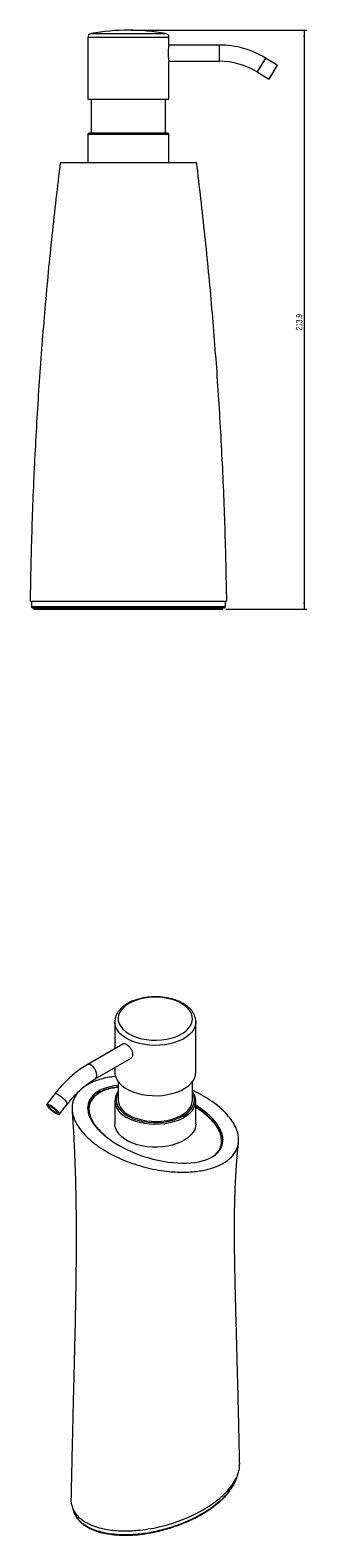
# Model space of a CAD drawing. Header units: millimetres. Extents: x -349 to 211, y 8 to 565.
# Tile 2 of 2: x 108 to 211, y 8 to 565. Entities that reach past the tile are written whole.
import ezdxf

# ---------------------------------------------------------------- set-up
doc = ezdxf.new("R2010")
doc.units = ezdxf.units.MM
doc.styles.add('SLDTEXTSTYLE0', font='TXT', dxfattribs={"width": 0.605})
doc.dimstyles.new('SLDDIMSTYLE2', dxfattribs={"dimtxt": 2.311487, "dimasz": 2.5, "dimexe": 0, "dimexo": 0.0625, "dimgap": 0.577872, "dimtad": 1, "dimtoh": 1, "dimdec": 1, "dimrnd": 1e-09, "dimzin": 12, "dimdsep": 46, "dimtxsty": 'SLDTEXTSTYLE0', "dimsah": 1, "dimcen": 0.09, "dimadec": 0, "dimazin": 0, "dimtfac": 1, "dimtofl": 0, "dimtmove": 0, "dimatfit": 3, "dimfxl": 1, "dimfrac": 2, "dimtolj": 1, "dimtzin": 12, "dimarcsym": 0})

# ---------------------------------------------------------------- blocks, each defined once
blk = doc.blocks.new('*D3')
at = {"color": 7, "linetype": 'Continuous', "lineweight": 0}
for p, q in [((145.69, 564.54), (210.75, 564.54)), ((209.75, 564.54), (209.75, 350.64)), ((180.69, 350.64), (210.75, 350.64))]:
    blk.add_line(p, q, dxfattribs=at)
for points in [[(209.75, 564.54), (209.44, 562.04), (210.06, 562.04)], [(209.75, 350.64), (210.06, 353.14), (209.44, 353.14)]]:
    blk.add_solid(points, dxfattribs=at)
at = {"color": 7, "linetype": 'Continuous', "lineweight": 0, "insert": (206.68, 453.63), "char_height": 2.381, "attachment_point": 1, "rotation": 90, "style": 'SLDTEXTSTYLE0'}
blk.add_mtext('213.9', dxfattribs=at)

msp = doc.modelspace()

# ---------------------------------------------------------------- linework, layer by layer
at = {"color": 8, "linetype": 'Continuous', "lineweight": 15}
for p, q in [((130.916, 563.279), (158.461, 563.279)), ((159.688, 561.804), (129.688, 561.804)), ((178.289, 559.042), (178.289, 553.042)), ((195.484, 554.208), (192.358, 549.087)), ((159.688, 526.042), (129.688, 526.042))]:
    msp.add_line(p, q, dxfattribs=at)
at = {"color": 7, "linetype": 'Continuous', "lineweight": 15}
for p, q in [((129.688, 561.804), (129.688, 539.042)), ((159.688, 559.042), (159.688, 561.804)), ((178.289, 559.042), (159.688, 559.042)), ((159.688, 539.042), (159.688, 553.042)), ((159.688, 553.042), (178.289, 553.042)), ((199.752, 551.603), (195.484, 554.208)), ((199.752, 551.603), (196.625, 546.481)), ((192.358, 549.087), (196.625, 546.481)), ((129.688, 539.042), (159.688, 539.042)), ((130.938, 539.042), (130.938, 526.542)), ((158.438, 526.542), (158.438, 539.042)), ((129.688, 526.042), (129.688, 515.742)), ((159.188, 526.542), (130.188, 526.542)), ((159.688, 515.742), (159.688, 526.042)), ((119.438, 515.642), (144.688, 515.642)), ((108.788, 353.642), (108.788, 351.642)), ((180.088, 351.142), (109.288, 351.142)), ((109.688, 351.142), (109.688, 350.58)), ((179.688, 350.58), (179.688, 351.142)), ((180.588, 351.642), (180.588, 353.642)), ((109.688, 350.642), (179.688, 350.642)), ((139.64, 198.167), (139.64, 188.266)), ((169.638, 198.306), (169.64, 198.167)), ((169.64, 179.58), (169.64, 198.167)), ((142.64, 189.998), (129.381, 182.344)), ((132.381, 177.148), (145.64, 184.802)), ((139.64, 181.338), (139.64, 179.58)), ((140.89, 176.12), (140.89, 169.373)), ((168.39, 169.373), (168.39, 176.12)), ((117.462, 171.621), (114.444, 167.752)), ((119.176, 164.062), (122.193, 167.931)), ((139.64, 168.965), (139.64, 160.555)), ((169.64, 160.555), (169.64, 168.965))]:
    msp.add_line(p, q, dxfattribs=at)
at = {"color": 142, "linetype": 'Continuous', "lineweight": 0, "true_color": 0x0080c0}
msp.add_line((109.688, 351.142), (179.688, 351.142), dxfattribs=at)
at = {"color": 7, "linetype": 'Continuous', "lineweight": 15, "flags": 128}
for points in [[(144.902, 193.749), (146.318, 193.036), (147.89, 192.441), (149.588, 191.975), (151.379, 191.646), (153.232, 191.462), (155.111, 191.425), (156.98, 191.536), (158.807, 191.793), (160.555, 192.191), (162.194, 192.723), (163.692, 193.378), (165.021, 194.146), (166.157, 195.01), (167.078, 195.956), (167.768, 196.966), (168.213, 198.02), (168.405, 199.1), (168.341, 200.184), (168.021, 201.254), (167.453, 202.288), (166.645, 203.268), (165.614, 204.175), (164.379, 204.993), (162.962, 205.706), (161.39, 206.301), (159.693, 206.768), (157.901, 207.096), (156.049, 207.28), (154.17, 207.317), (152.3, 207.206), (150.474, 206.949), (148.725, 206.551), (147.087, 206.019), (145.589, 205.364), (144.26, 204.596), (143.124, 203.732), (142.203, 202.786), (141.513, 201.776), (141.068, 200.722), (140.876, 199.643), (140.94, 198.558), (141.259, 197.489), (141.828, 196.454), (142.635, 195.474), (143.666, 194.567), (144.902, 193.749)], [(139.64, 179.58), (139.688, 178.887), (139.965, 177.789), (140.482, 176.72), (141.232, 175.699), (142.202, 174.741), (143.376, 173.862), (144.735, 173.077), (146.257, 172.4), (147.916, 171.84), (149.686, 171.407), (151.537, 171.108), (153.439, 170.949), (155.361, 170.931), (157.271, 171.055), (159.138, 171.319), (160.931, 171.719), (162.621, 172.248), (164.179, 172.897), (165.581, 173.657), (166.804, 174.513), (167.826, 175.452), (168.633, 176.46), (169.209, 177.518), (169.546, 178.611), (169.64, 179.58)], [(118.931, 164.682), (118.511, 165.165), (117.94, 165.713), (117.269, 166.279), (116.556, 166.812), (115.866, 167.264), (115.26, 167.595), (114.792, 167.777), (114.503, 167.792), (114.419, 167.64), (114.548, 167.334), (114.877, 166.901), (115.378, 166.38), (116.007, 165.816), (116.707, 165.261), (117.416, 164.763), (118.071, 164.367), (118.614, 164.107), (118.997, 164.007), (119.185, 164.077), (119.163, 164.308), (118.931, 164.682)], [(116.073, 166.875), (115.612, 167.105), (115.313, 167.172), (115.216, 167.069), (115.334, 166.809), (115.652, 166.427), (116.126, 165.975), (116.692, 165.513), (117.275, 165.105), (117.794, 164.805), (118.181, 164.654), (118.383, 164.672), (118.372, 164.856), (118.15, 165.183), (117.748, 165.608), (117.218, 166.072), (116.634, 166.515), (116.073, 166.875)], [(144.918, 163.761), (146.332, 163.049), (147.901, 162.454), (149.596, 161.989), (151.385, 161.661), (153.234, 161.477), (155.11, 161.44), (156.977, 161.551), (158.8, 161.808), (160.546, 162.205), (162.182, 162.736), (163.677, 163.391), (165.004, 164.157), (166.138, 165.02), (167.058, 165.964), (167.746, 166.972), (168.19, 168.025), (168.382, 169.102), (168.39, 169.373)]]:
    msp.add_lwpolyline(points, dxfattribs=at)
at = {"color": 8, "linetype": 'Continuous', "lineweight": 15, "flags": 128}
for points in [[(144.034, 192.044), (142.764, 192.877), (141.69, 193.797), (140.829, 194.789), (140.194, 195.836), (139.796, 196.922), (139.642, 198.028), (139.64, 198.143)], [(169.64, 198.167), (169.623, 197.75), (169.408, 196.648), (168.95, 195.57), (168.257, 194.535), (167.341, 193.56), (166.216, 192.66), (164.902, 191.85), (163.418, 191.145), (161.791, 190.554), (160.046, 190.089), (158.212, 189.756), (156.32, 189.562), (154.4, 189.508), (152.484, 189.597), (150.603, 189.827), (148.789, 190.193), (147.071, 190.691), (145.477, 191.311), (144.034, 192.044)], [(133.003, 178.521), (132.908, 179.297), (132.634, 180.114), (132.204, 180.897), (131.656, 181.579), (131.04, 182.097), (130.409, 182.406), (129.821, 182.479), (129.381, 182.343)], [(121.949, 168.552), (121.529, 169.034), (120.958, 169.583), (120.286, 170.148), (119.574, 170.681), (118.884, 171.133), (118.278, 171.465), (117.81, 171.646), (117.521, 171.662), (117.462, 171.621)], [(122.193, 167.931), (122.203, 167.946), (122.181, 168.178), (121.949, 168.552)], [(140.89, 172.031), (140.634, 171.54), (140.264, 170.466), (140.14, 169.373), (140.264, 168.281), (140.634, 167.207), (141.244, 166.17), (142.083, 165.188), (143.137, 164.278), (144.387, 163.455)], [(163.479, 162.738), (164.893, 163.455), (166.144, 164.278), (167.198, 165.188), (168.037, 166.17), (168.646, 167.207), (169.016, 168.281), (169.14, 169.373), (169.016, 170.466), (168.646, 171.54), (168.39, 172.031)], [(168.422, 165.547), (168.257, 165.334), (167.341, 164.358), (166.216, 163.458), (164.902, 162.649), (163.418, 161.943), (161.791, 161.353), (160.046, 160.888), (158.212, 160.555), (156.32, 160.36), (154.4, 160.307), (152.484, 160.396), (150.603, 160.625), (148.789, 160.992), (147.071, 161.489), (145.477, 162.109), (144.034, 162.842)]]:
    msp.add_lwpolyline(points, dxfattribs=at)
at = {"color": 142, "linetype": 'Continuous', "lineweight": 0, "true_color": 0x0080c0, "flags": 128}
msp.add_lwpolyline([(169.64, 160.555), (169.546, 159.585), (169.209, 158.493), (168.633, 157.434), (167.826, 156.427), (166.804, 155.487), (165.581, 154.631), (164.179, 153.872), (162.621, 153.223), (160.931, 152.694), (159.138, 152.294), (157.271, 152.03), (155.361, 151.906), (153.439, 151.923), (151.537, 152.083), (149.686, 152.381), (147.916, 152.814), (146.257, 153.374), (144.735, 154.052), (143.376, 154.837), (142.202, 155.715), (141.232, 156.673), (140.482, 157.695), (139.965, 158.763), (139.688, 159.862), (139.64, 160.555)], dxfattribs=at)
at = {"color": 7, "linetype": 'Continuous', "lineweight": 15}
for centre, radius, start, end in [((131.188, 561.804), 1.5, 100.47568, 180), ((144.688, 488.792), 75.75, 79.52432, 100.47568), ((158.188, 561.804), 1.5, 0, 79.52432), ((178.289, 526.042), 33, 58.59575, 90), ((178.289, 526.042), 27, 58.59575, 90), ((130.188, 526.042), 0.5, 90, 180), ((159.188, 526.042), 0.5, 0, 90), ((109.288, 351.642), 0.5, 179.8479, 271.36486), ((180.088, 351.642), 0.5, 267.67246, 359.84829), ((145.15, 168.964), 5.486, 142.05171, 218.56042), ((147.758, 170.05), 6.901, 185.62454, 245.6956), ((164.117, 168.966), 5.498, 321.54044, 38.85744), ((154.604, 184.147), 23.176, 253.89089, 292.51402)]:
    msp.add_arc(centre, radius, start, end, dxfattribs=at)
at = {"color": 8, "linetype": 'Continuous', "lineweight": 15}
for centre, radius, start, end in [((131.541, 178.355), 1.471, 304.93207, 6.47921), ((149.036, 171.931), 10.374, 217.99593, 241.17273), ((152.841, 178.457), 17.22, 240.60071, 254.27619)]:
    msp.add_arc(centre, radius, start, end, dxfattribs=at)
at = {"color": 7, "linetype": 'Continuous', "lineweight": 15}
for centre, major_axis, ratio, start_param, end_param in [((154.64, 160.473), (24.736, -7.918), 0.4888271, 2.3074065, 5.8652848), ((154.64, 160.473), (24.736, -7.918), 0.4888271, 5.8652848, 7.3668071), ((154.64, 25.744), (29.481, 8.801), 0.5016066, 3.5842404, 4.6002918)]:
    msp.add_ellipse(centre, major_axis=major_axis, ratio=ratio, start_param=start_param, end_param=end_param, dxfattribs=at)
at = {"color": 142, "linetype": 'Continuous', "lineweight": 0, "true_color": 0x0080c0}
for points, knots in [([(159.687, 559.038), (159.687, 559.033), (159.685, 559.024), (159.662, 558.911), (159.627, 558.72), (159.581, 558.456), (159.53, 558.122), (159.48, 557.729), (159.435, 557.283), (159.405, 556.842), (159.388, 556.423), (159.386, 556.17), (159.385, 556.042)], [0, 0, 0, 0, 0.0909626, 0.1980324, 0.3018887, 0.4086649, 0.514199, 0.6227291, 0.7292976, 0.8390262, 0.9188425, 1, 1, 1, 1]), ([(159.385, 556.042), (159.387, 555.878), (159.39, 555.544), (159.416, 555.06), (159.454, 554.6), (159.501, 554.183), (159.552, 553.812), (159.602, 553.505), (159.645, 553.265), (159.674, 553.112), (159.689, 553.04), (159.687, 553.05), (159.686, 553.052)], [0, 0, 0, 0, 0.1043844, 0.2118346, 0.3162082, 0.4235376, 0.5292276, 0.6379276, 0.7444715, 0.8541836, 0.9593081, 1, 1, 1, 1]), ([(145.625, 184.795), (145.713, 184.852), (145.896, 184.97), (146.11, 185.234), (146.271, 185.559), (146.361, 185.929), (146.379, 186.336), (146.326, 186.761), (146.204, 187.2), (146.021, 187.636), (145.78, 188.069), (145.492, 188.483), (145.163, 188.873), (144.811, 189.222), (144.443, 189.525), (144.081, 189.769), (143.729, 189.953), (143.401, 190.068), (143.101, 190.113), (142.837, 190.094), (142.695, 190.022), (142.627, 189.987)], [0, 0, 0, 0, 0.0502266, 0.1044963, 0.1573249, 0.2117374, 0.2636674, 0.3171337, 0.3685989, 0.4215207, 0.473666, 0.527278, 0.580195, 0.6346621, 0.6872513, 0.7414191, 0.7931114, 0.8463114, 0.8979146, 0.9509687, 1, 1, 1, 1]), ([(129.644, 166.209), (129.721, 166.728), (129.866, 167.703), (130.352, 168.787), (130.799, 169.312), (130.896, 169.426)], [0, 0, 0, 0, 0.471162, 0.8848396, 1, 1, 1, 1]), ([(177.137, 160.056), (177.426, 159.688), (178.261, 158.629), (179.171, 156.837), (179.464, 155.395), (179.604, 154.708)], [0, 0, 0, 0, 0.2175488, 0.6272251, 1, 1, 1, 1])]:
    msp.add_open_spline(points, degree=3, knots=knots, dxfattribs=at)
at = {"color": 7, "linetype": 'Continuous', "lineweight": 15}
for points, knots in [([(119.438, 515.642), (118.378, 506.674), (116.258, 488.744), (113.696, 461.786), (111.584, 434.799), (109.978, 407.777), (108.824, 380.722), (108.467, 362.671), (108.288, 353.642)], [0, 0, 0, 0, 0.1667493, 0.3333995, 0.5, 0.6666005, 0.8332507, 1, 1, 1, 1]), ([(144.688, 515.642), (144.826, 515.642), (145.102, 515.642), (145.516, 515.642), (145.929, 515.642), (146.341, 515.642), (146.753, 515.642), (147.164, 515.642), (147.574, 515.642), (147.984, 515.642), (148.393, 515.642), (148.801, 515.642), (149.209, 515.642), (150.3, 515.642), (152.06, 515.642), (154.4, 515.642), (156.647, 515.642), (158.774, 515.642), (160.765, 515.642), (163.249, 515.642), (165.335, 515.642), (167.006, 515.642), (168.062, 515.642), (168.895, 515.642), (169.351, 515.642), (169.585, 515.642), (169.694, 515.642), (169.783, 515.642), (169.853, 515.642), (169.902, 515.642), (169.933, 515.642), (169.936, 515.642), (169.938, 515.642)], [0, 0, 0, 0, 0.0086161, 0.0172227, 0.0258245, 0.0344259, 0.0430315, 0.0516458, 0.0602734, 0.0689188, 0.0775864, 0.0862807, 0.095006, 0.1037669, 0.156776, 0.2111227, 0.267094, 0.3249492, 0.3847962, 0.4467191, 0.5764217, 0.6440633, 0.7132735, 0.7837641, 0.8552691, 0.8758784, 0.896496, 0.9171301, 0.9377893, 0.9584819, 0.979216, 1, 1, 1, 1]), ([(181.088, 353.642), (180.91, 362.671), (180.553, 380.722), (179.398, 407.777), (177.793, 434.799), (175.681, 461.786), (173.118, 488.744), (170.999, 506.674), (169.938, 515.642)], [0, 0, 0, 0, 0.1667493, 0.3333995, 0.5, 0.6666005, 0.8332507, 1, 1, 1, 1]), ([(108.288, 353.642), (108.288, 353.642), (108.469, 353.642), (109.523, 353.642), (112.002, 353.642), (116.24, 353.642), (121.267, 353.642), (126.787, 353.642), (132.609, 353.642), (137.609, 353.642), (141.648, 353.642), (143.675, 353.642), (145.702, 353.642), (147.728, 353.642), (151.768, 353.642), (156.767, 353.642), (162.59, 353.642), (168.11, 353.642), (173.137, 353.642), (177.375, 353.642), (179.854, 353.642), (180.908, 353.642), (181.088, 353.642), (181.088, 353.642)], [0.24999935, 0.24999935, 0.24999935, 0.24999935, 0.26562441, 0.28124945, 0.31249953, 0.34374961, 0.37499969, 0.40624976, 0.43749984, 0.46874992, 0.48437496, 0.5, 0.5, 0.51562496, 0.53124992, 0.56249984, 0.59374976, 0.62499969, 0.65624961, 0.68749953, 0.71874945, 0.73437441, 0.7499994, 0.7499994, 0.7499994, 0.7499994]), ([(108.788, 351.642), (108.826, 351.642), (108.884, 351.642), (109.339, 351.642), (109.926, 351.642), (110.778, 351.642), (111.931, 351.642), (113.444, 351.642), (115.334, 351.642), (117.094, 351.642), (119.178, 351.642), (121.404, 351.642), (124.041, 351.642), (127.102, 351.642), (130.611, 351.642), (134.245, 351.642), (137.965, 351.642), (141.731, 351.642), (145.535, 351.642), (149.369, 351.642), (153.086, 351.642), (156.655, 351.642), (160.074, 351.642), (163.442, 351.642), (166.339, 351.642), (169.461, 351.642), (172.072, 351.642), (174.286, 351.642), (176.069, 351.642), (177.522, 351.642), (178.651, 351.642), (179.516, 351.642), (180.112, 351.642), (180.509, 351.642), (180.555, 351.642), (180.581, 351.642)], [0, 0, 0, 0, 0.0271583, 0.0417656, 0.0714276, 0.0864984, 0.105811, 0.1451215, 0.1651225, 0.1920092, 0.2191061, 0.2467643, 0.2745786, 0.3128022, 0.3513174, 0.3906404, 0.4302014, 0.4696249, 0.5092567, 0.5495338, 0.5900341, 0.6267912, 0.6637442, 0.7013852, 0.739305, 0.7640594, 0.8141629, 0.8396041, 0.8583827, 0.8964563, 0.9158262, 0.9311864, 0.9623808, 0.9782674, 1, 1, 1, 1]), ([(169.61, 198.333), (169.609, 198.546), (169.604, 199.144), (169.352, 200.111), (168.884, 201.207), (168.201, 202.253), (167.321, 203.238), (166.246, 204.151), (164.992, 204.976), (163.58, 205.699), (162.034, 206.308), (160.381, 206.795), (158.647, 207.155), (156.856, 207.383), (155.034, 207.479), (153.207, 207.441), (151.4, 207.269), (149.639, 206.966), (147.948, 206.533), (146.351, 205.976), (144.87, 205.297), (143.528, 204.502), (142.348, 203.599), (141.353, 202.597), (140.567, 201.512), (140.014, 200.368), (139.688, 199.235), (139.663, 198.486), (139.652, 198.138)], [0, 0, 0, 0, 0.0202962, 0.0569502, 0.0937884, 0.1312885, 0.1696784, 0.2088942, 0.2486725, 0.2887169, 0.3287905, 0.3687927, 0.4087058, 0.4485442, 0.4883365, 0.5281173, 0.5679202, 0.6077748, 0.6477202, 0.6877934, 0.728024, 0.7684196, 0.8089385, 0.8493728, 0.8894021, 0.9286391, 0.9668397, 1, 1, 1, 1]), ([(129.381, 182.344), (129.028, 182.134), (128.013, 181.532), (126.352, 180.398), (124.42, 178.894), (122.535, 177.231), (120.711, 175.422), (119.011, 173.553), (117.959, 172.241), (117.462, 171.621)], [0, 0, 0, 0, 0.0831055, 0.239097, 0.3949066, 0.550506, 0.7058622, 0.8609835, 1, 1, 1, 1]), ([(122.193, 167.931), (122.452, 168.257), (123.205, 169.207), (124.507, 170.696), (126.104, 172.341), (127.74, 173.841), (129.397, 175.181), (130.95, 176.288), (131.941, 176.883), (132.381, 177.148)], [0, 0, 0, 0, 0.0829294, 0.2418738, 0.4005594, 0.5588739, 0.7167577, 0.8741709, 1, 1, 1, 1]), ([(126.435, 172.614), (126.071, 172.203), (125.311, 171.345), (124.53, 169.928), (123.997, 168.4), (123.769, 166.795), (123.835, 165.131), (124.243, 163.224), (125.111, 161.087), (126.556, 158.761), (128.478, 156.465), (130.842, 154.237), (133.61, 152.116), (136.735, 150.137), (140.163, 148.333), (143.838, 146.735), (147.697, 145.37), (151.674, 144.26), (155.704, 143.426), (159.405, 142.925), (162.709, 142.69), (165.591, 142.652), (168.371, 142.784), (171.02, 143.088), (173.514, 143.56), (175.826, 144.197), (177.936, 144.992), (179.818, 145.938), (181.458, 147.025), (182.834, 148.243), (183.938, 149.578), (184.755, 151.017), (185.282, 152.547), (185.512, 154.151), (185.445, 155.815), (185.038, 157.723), (184.17, 159.859), (182.725, 162.185), (180.803, 164.482), (178.438, 166.708), (175.675, 168.833), (172.53, 170.798), (170.084, 172.152), (168.615, 172.781), (168.39, 172.878)], [0, 0, 0, 0, 0.0165502, 0.0346244, 0.0532387, 0.0724796, 0.092383, 0.1129767, 0.1414577, 0.1710854, 0.2016462, 0.2329669, 0.2648535, 0.2969781, 0.3290992, 0.3609859, 0.3923099, 0.4228675, 0.4524953, 0.4809794, 0.5015695, 0.5214765, 0.5407137, 0.5593318, 0.5774023, 0.5950351, 0.6123554, 0.6295189, 0.6466787, 0.6640026, 0.6816319, 0.699706, 0.7183204, 0.7375613, 0.7574646, 0.7780583, 0.8065393, 0.836167, 0.8667278, 0.8980486, 0.9299352, 0.9620597, 0.9941809, 1, 1, 1, 1]), ([(129.503, 174.985), (128.931, 174.637), (128.021, 174.083), (127.326, 173.435), (127.067, 173.193)], [0, 0, 0, 0, 0.6275031, 1, 1, 1, 1]), ([(139.932, 178.02), (139.368, 177.961), (137.947, 177.813), (135.768, 177.383), (133.457, 176.749), (131.334, 175.961), (130.111, 175.309), (129.503, 174.985)], [0, 0, 0, 0, 0.14469327, 0.36490218, 0.57977762, 0.79087868, 1, 1, 1, 1]), ([(140.89, 174.139), (140.439, 174.087), (139.441, 173.971), (137.924, 173.658), (136.366, 173.214), (134.898, 172.646), (133.582, 171.973), (132.511, 171.265), (131.953, 170.754), (131.709, 170.531)], [0, 0, 0, 0, 0.12158345, 0.26864792, 0.42381911, 0.57837925, 0.73155834, 0.88284987, 1, 1, 1, 1]), ([(131.709, 170.531), (131.561, 170.382), (131.269, 170.088), (131.047, 169.77), (130.938, 169.613)], [0, 0, 0, 0, 0.5058725, 1, 1, 1, 1]), ([(123.83, 165.687), (123.923, 164.307), (124.092, 161.786), (124.295, 158.358), (124.448, 155.554), (124.571, 153.11), (124.716, 149.98), (124.871, 146.136), (125.005, 142.11), (125.103, 138.602), (125.177, 135.425), (125.241, 131.964), (125.289, 128.444), (125.319, 125.151), (125.335, 122.232), (125.341, 119.589), (125.34, 116.916), (125.33, 113.905), (125.31, 110.603), (125.28, 107.347), (125.247, 104.436), (125.212, 101.824), (125.176, 99.463), (125.138, 97.144), (125.096, 94.709), (125.044, 91.933), (124.982, 88.856), (124.916, 85.744), (124.853, 82.897), (124.801, 80.617), (124.761, 78.893), (124.729, 77.524), (124.698, 76.212), (124.662, 74.742), (124.622, 73.067), (124.566, 70.791), (124.492, 67.796), (124.397, 63.967), (124.288, 59.57), (124.165, 54.591), (124.03, 49.075), (123.886, 43.03), (123.733, 36.47), (123.574, 29.364), (123.471, 24.466), (123.418, 21.922)], [0, 0, 0, 0, 0.0271076, 0.0495092, 0.0672171, 0.0818403, 0.0969932, 0.1286666, 0.1585206, 0.1774048, 0.1980444, 0.2214884, 0.2461632, 0.2681326, 0.2872362, 0.3045906, 0.3212501, 0.3413001, 0.3654493, 0.3879709, 0.4073302, 0.4248307, 0.4415549, 0.4559785, 0.4728003, 0.4920355, 0.5136842, 0.5369022, 0.5569895, 0.5732212, 0.5847137, 0.5932272, 0.6021767, 0.6126207, 0.6245594, 0.6379932, 0.6614033, 0.6888627, 0.7207168, 0.7569688, 0.7976218, 0.8418357, 0.890301, 0.9430212, 1, 1, 1, 1]), ([(177.114, 160.25), (176.907, 160.528), (176.319, 161.32), (175.133, 162.576), (173.566, 164.027), (171.76, 165.429), (170.439, 166.371), (169.681, 166.82), (169.64, 166.844)], [0, 0, 0, 0, 0.1139856, 0.32421043, 0.54026153, 0.76127199, 0.98730273, 1, 1, 1, 1]), ([(185.863, 34.845), (185.807, 37.574), (185.7, 42.8), (185.531, 50.248), (185.37, 56.979), (185.22, 62.997), (185.084, 68.223), (184.966, 72.692), (184.866, 76.434), (184.781, 79.564), (184.712, 82.087), (184.639, 84.757), (184.552, 87.986), (184.447, 91.928), (184.342, 95.97), (184.246, 99.897), (184.157, 103.866), (184.077, 107.875), (184.011, 111.867), (183.966, 115.66), (183.941, 119.29), (183.938, 122.465), (183.954, 125.408), (183.984, 127.984), (184.029, 130.418), (184.081, 132.521), (184.135, 134.293), (184.192, 135.911), (184.254, 137.435), (184.321, 138.889), (184.391, 140.275), (184.472, 141.738), (184.56, 143.185), (184.65, 144.556), (184.731, 145.7), (184.811, 146.775), (184.904, 147.966), (185.028, 149.466), (185.203, 151.432), (185.348, 152.894), (185.428, 153.706)], [0, 0, 0, 0, 0.0611872, 0.1171799, 0.1679817, 0.2135959, 0.2540253, 0.2873302, 0.3160503, 0.3401875, 0.3597436, 0.3747226, 0.4028179, 0.4366341, 0.4694137, 0.5008919, 0.5335405, 0.5690246, 0.6030451, 0.6363901, 0.6676893, 0.7002517, 0.7232248, 0.7493381, 0.7732191, 0.7927006, 0.8099289, 0.8247092, 0.8398845, 0.854533, 0.8674754, 0.8809559, 0.897913, 0.9102556, 0.9215429, 0.9317565, 0.9419869, 0.9565443, 0.9758782, 1, 1, 1, 1]), ([(128.902, 13.335), (129.505, 13.014), (130.718, 12.369), (132.835, 11.598), (135.143, 10.976), (137.642, 10.526), (140.301, 10.246), (143.096, 10.14), (146, 10.207), (149.335, 10.477), (153.077, 11.018), (157.158, 11.898), (161.194, 13.053), (165.118, 14.465), (168.864, 16.11), (172.368, 17.96), (175.572, 19.982), (178.421, 22.145), (180.867, 24.41), (182.869, 26.74), (184.394, 29.096), (185.325, 31.257), (185.809, 33.171), (185.844, 34.298), (185.86, 34.846)], [0, 0, 0, 0, 0.0301007, 0.0605253, 0.0915675, 0.1234809, 0.1564788, 0.1907004, 0.226239, 0.263118, 0.3143069, 0.3677194, 0.4229432, 0.4796523, 0.5374467, 0.5956991, 0.6539575, 0.7117517, 0.768455, 0.8236844, 0.8770969, 0.9282801, 0.9651655, 1, 1, 1, 1]), ([(182.273, 25.213), (182.476, 25.461), (183.042, 26.152), (183.749, 27.345), (184.46, 28.772), (184.924, 29.981), (185.068, 30.72), (185.115, 30.96)], [0, 0, 0, 0, 0.1368105, 0.382268, 0.6288061, 0.8792192, 1, 1, 1, 1]), ([(125.52, 15.098), (125.651, 14.902), (126.033, 14.328), (126.883, 13.454), (128.035, 12.506), (129.353, 11.668), (130.817, 10.923), (132.442, 10.264), (134.203, 9.706), (136.063, 9.263), (138.017, 8.939), (140.074, 8.717), (142.259, 8.602), (144.566, 8.601), (146.972, 8.718), (149.471, 8.959), (152.064, 9.322), (154.718, 9.817), (157.398, 10.446), (160.071, 11.205), (162.731, 12.095), (165.369, 13.118), (167.973, 14.274), (170.522, 15.555), (172.958, 16.952), (175.237, 18.441), (177.32, 20.001), (179.21, 21.62), (180.845, 23.29), (181.858, 24.426), (182.257, 25.013), (182.259, 25.016)], [0, 0, 0, 0, 0.0145776, 0.0424751, 0.0696426, 0.0955373, 0.122135, 0.149296, 0.1768355, 0.2045144, 0.2319305, 0.2603962, 0.2906555, 0.3222377, 0.3553498, 0.3900715, 0.4265585, 0.4652144, 0.504842, 0.5456446, 0.587766, 0.6313044, 0.6762991, 0.7228021, 0.7701953, 0.8172632, 0.8640086, 0.9099644, 0.9556094, 0.9997732, 1, 1, 1, 1]), ([(123.446, 21.922), (123.434, 21.784), (123.379, 21.109), (123.565, 19.915), (124.033, 18.38), (124.817, 16.938), (125.892, 15.606), (127.229, 14.384), (128.346, 13.683), (128.902, 13.335)], [0, 0, 0, 0, 0.043981, 0.2155727, 0.3809658, 0.5409864, 0.6965754, 0.8490829, 1, 1, 1, 1]), ([(124.187, 18.204), (124.279, 17.774), (124.446, 16.99), (124.939, 16.016), (125.304, 15.478), (125.444, 15.272)], [0, 0, 0, 0, 0.4282294, 0.7807503, 1, 1, 1, 1])]:
    msp.add_open_spline(points, degree=3, knots=knots, dxfattribs=at)
at = {"color": 8, "linetype": 'Continuous', "lineweight": 15}
for points, knots in [([(140.89, 174.025), (140.59, 174), (139.831, 173.936), (138.783, 173.734), (137.408, 173.422), (136.205, 173.046), (134.949, 172.538), (134.327, 172.203), (133.957, 172.005)], [0, 0, 0, 0, 0.1153709, 0.2908197, 0.4183607, 0.6770177, 0.8085288, 1, 1, 1, 1]), ([(133.957, 172.005), (133.607, 171.787), (132.899, 171.347), (132.086, 170.637), (131.239, 169.699), (130.664, 168.734), (130.305, 167.731), (130.083, 166.697), (130.059, 165.646), (130.224, 164.48), (130.496, 163.462), (130.948, 162.339), (131.539, 161.227), (132.226, 160.175), (133.229, 158.874), (134.473, 157.498), (135.645, 156.5), (136.145, 156.074)], [0, 0, 0, 0, 0.05169275, 0.10425, 0.14733089, 0.23539549, 0.28040609, 0.32536609, 0.41641313, 0.46249187, 0.52868131, 0.59526676, 0.66289476, 0.7308096, 0.790486, 0.91050966, 1, 1, 1, 1]), ([(175.521, 148.252), (175.735, 148.383), (176.232, 148.69), (176.87, 149.204), (177.654, 149.961), (178.246, 150.757), (178.703, 151.642), (179.076, 152.668), (179.227, 153.779), (179.167, 154.984), (178.912, 156.373), (178.34, 157.833), (177.405, 159.464), (176.351, 160.914), (174.903, 162.512), (173.217, 164.055), (171.463, 165.442), (170.201, 166.274), (169.64, 166.643)], [0, 0, 0, 0, 0.0265114, 0.0617833, 0.0929502, 0.1563635, 0.188636, 0.2288399, 0.3105883, 0.3521216, 0.4062832, 0.5161252, 0.5717784, 0.6592214, 0.74733, 0.8372478, 0.9276876, 1, 1, 1, 1]), ([(125.444, 15.272), (125.481, 15.215), (125.866, 14.62), (126.647, 13.802), (127.918, 12.743), (129.064, 11.99), (130.706, 11.122), (132.363, 10.457), (134.142, 9.924), (135.982, 9.479), (137.897, 9.159), (140.085, 8.932), (142.783, 8.78), (145.752, 8.838), (148.989, 9.11), (151.759, 9.479), (154.766, 10.04), (157.719, 10.745), (160.874, 11.662), (164.173, 12.819), (167.572, 14.251), (170.795, 15.859), (173.782, 17.614), (176.507, 19.495), (178.945, 21.507), (180.911, 23.412), (181.88, 24.694), (182.273, 25.213)], [0, 0, 0, 0, 0.0043284, 0.0450815, 0.0658362, 0.0958223, 0.1159937, 0.1570941, 0.1780631, 0.1981388, 0.2388406, 0.2594768, 0.2892571, 0.3498679, 0.3806912, 0.4233273, 0.4662936, 0.5101489, 0.5542552, 0.6110402, 0.6682433, 0.7266768, 0.7855055, 0.8428901, 0.9006641, 0.9597856, 1, 1, 1, 1])]:
    msp.add_open_spline(points, degree=3, knots=knots, dxfattribs=at)

# ---------------------------------------------------------------- dimensions: what is measured, and where the dimension line sits
at = {"color": 7, "linetype": 'Continuous', "lineweight": 0}
dim = msp.add_linear_dim(base=(209.752, 350.642), p1=(144.688, 564.542), p2=(179.688, 350.642), angle=90, dimstyle='SLDDIMSTYLE2', dxfattribs=at)
dim.commit()
dim.dimension.update_dxf_attribs({"geometry": '*D3', "text_midpoint": (209.752, 457.592), "dimtype": 160})

doc.saveas('drawing.dxf')
